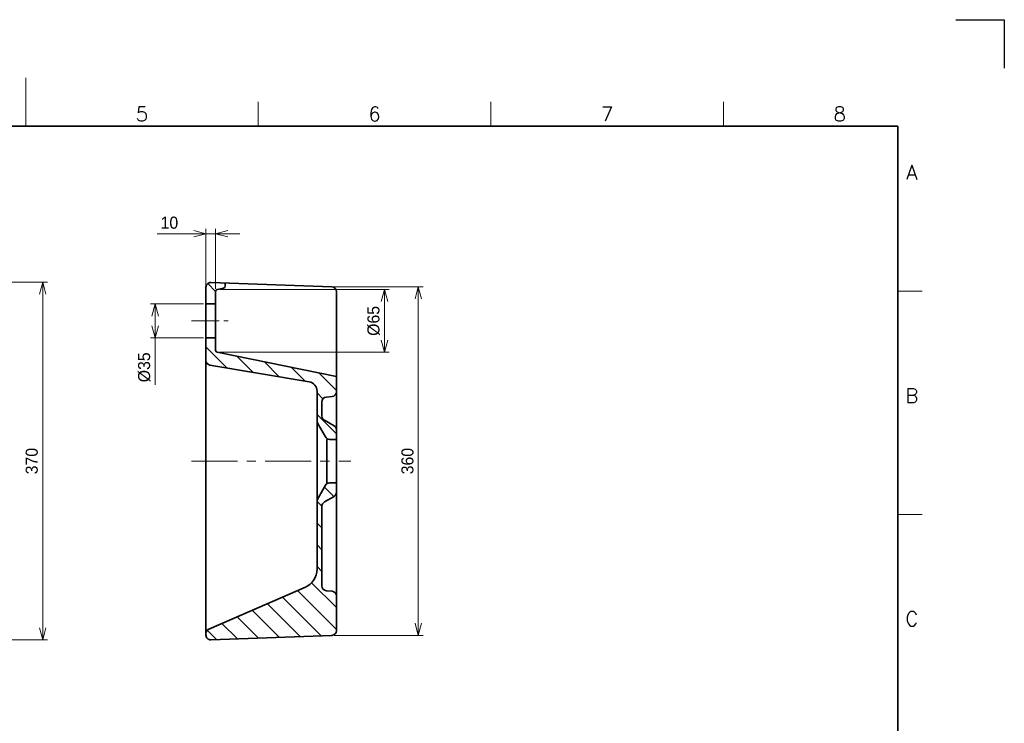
# Model space of a CAD drawing. Header units: millimetres. Extents: x 0 to 2100, y 0 to 1485.
# Tile 3 of 3: x 1081 to 2100, y 757 to 1485. Entities that reach past the tile are written whole.
import ezdxf
from ezdxf.enums import TextEntityAlignment as Align

# ---------------------------------------------------------------- set-up
doc = ezdxf.new("R2010")
doc.units = ezdxf.units.MM
doc.header["$LTSCALE"] = 0.3
doc.linetypes.add('CENTER', pattern=[50.8, 31.75, -6.35, 6.35, -6.35])
doc.linetypes.add('CENTER2', pattern=[28.575, 19.05, -3.175, 3.175, -3.175])
for name, color, linetype, lineweight in [('HATCH @ 5', 54, 'Continuous', 9), ('TEXT', 7, 'Continuous', 25), ('中心線', 4, 'CENTER', 18), ('中心線x.5', 4, 'CENTER2', 18), ('実線', 3, 'Continuous', 35), ('寸法', 2, 'Continuous', 18), ('寸法 @ 5', 2, 'Continuous', 18), ('細線', 7, 'Continuous', 18)]:
    doc.layers.add(name, color=color, linetype=linetype, lineweight=lineweight)
doc.styles.add('MS Pゴシック', font='txt')
doc.styles.add('Roman', font='romans.shx', dxfattribs={"bigfont": 'bigfont.shx'})
doc.dimstyles.new('MyDim S＝1：5', dxfattribs={"dimtxt": 2.5, "dimasz": 2.5, "dimexe": 1, "dimexo": 0.5, "dimgap": 1, "dimtad": 3, "dimdsep": 46, "dimtxsty": 'MS Pゴシック', "dimblk": 'OPEN30', "dimcen": 0, "dimclrd": 256, "dimclre": 256, "dimclrt": 256, "dimazin": 2, "dimtfac": 1, "dimtmove": 0, "dimatfit": 3, "dimldrblk": 'OPEN30', "dimfxl": 1, "dimlwd": 18, "dimlwe": 18, "dimarcsym": 0})

# ---------------------------------------------------------------- blocks, each defined once
blk = doc.blocks.new('_Open30')
at = {"color": 0, "lineweight": -2}
for p, q in [((-1, 0.268), (0, 0)), ((0, 0), (-1, -0.268)), ((0, 0), (-1, 0))]:
    blk.add_line(p, q, dxfattribs=at)
blk = doc.blocks.new('*D5')
at = {"layer": 'Defpoints', "color": 0}
for p in [(1285.7, 1206), (1285.6, 1141), (1458.7, 1141)]:
    blk.add_point(p, dxfattribs=at)
at = {"layer": '寸法', "lineweight": 18}
for p, q in [((1288.2, 1206), (1463.7, 1206)), ((1458.7, 1193.5), (1458.7, 1153.5)), ((1288.1, 1141), (1463.7, 1141))]:
    blk.add_line(p, q, dxfattribs=at)
at = {"layer": '寸法', "lineweight": 18, "xscale": 12.5, "yscale": 12.5, "zscale": 12.5}
for p, rotation in [((1458.7, 1206), 90), ((1458.7, 1141), 270)]:
    blk.add_blockref('_Open30', p, dxfattribs=dict(at, rotation=rotation))
at = {"layer": '寸法', "insert": (1447.5, 1173.5), "char_height": 12.5, "attachment_point": 5, "rotation": 90, "style": 'MS Pゴシック'}
blk.add_mtext('%%c65', dxfattribs=at)
blk = doc.blocks.new('*D6')
at = {"layer": 'Defpoints', "color": 0}
for p in [(1274, 1263.7), (1274, 1208.3), (1284, 1204)]:
    blk.add_point(p, dxfattribs=at)
at = {"layer": '寸法', "lineweight": 18}
for p, q in [((1261.5, 1263.7), (1223.4, 1263.7)), ((1274, 1210.8), (1274, 1268.7)), ((1284, 1263.7), (1274, 1263.7)), ((1284, 1206.5), (1284, 1268.7)), ((1296.5, 1263.7), (1309, 1263.7))]:
    blk.add_line(p, q, dxfattribs=at)
at = {"layer": '寸法', "lineweight": 18, "xscale": 12.5, "yscale": 12.5, "zscale": 12.5}
blk.add_blockref('_Open30', (1274, 1263.7), dxfattribs=at)
at = {"layer": '寸法', "lineweight": 18, "xscale": 12.5, "yscale": 12.5, "zscale": 12.5, "rotation": 180}
blk.add_blockref('_Open30', (1284, 1263.7), dxfattribs=at)
at = {"layer": '寸法', "insert": (1236.2, 1275), "char_height": 12.5, "attachment_point": 5, "style": 'MS Pゴシック'}
blk.add_mtext('10', dxfattribs=at)
blk = doc.blocks.new('*D7')
at = {"layer": 'Defpoints', "color": 0}
for p in [(1274, 1191), (1221.5, 1156), (1274, 1156)]:
    blk.add_point(p, dxfattribs=at)
at = {"layer": '寸法', "lineweight": 18}
for p, q in [((1271.5, 1191), (1216.5, 1191)), ((1221.5, 1178.5), (1221.5, 1168.5)), ((1271.5, 1156), (1216.5, 1156)), ((1221.5, 1156), (1221.5, 1107.5))]:
    blk.add_line(p, q, dxfattribs=at)
at = {"layer": '寸法', "lineweight": 18, "xscale": 12.5, "yscale": 12.5, "zscale": 12.5}
for p, rotation in [((1221.5, 1191), 90), ((1221.5, 1156), 270)]:
    blk.add_blockref('_Open30', p, dxfattribs=dict(at, rotation=rotation))
at = {"layer": '寸法', "insert": (1210.2, 1125.5), "char_height": 12.5, "attachment_point": 5, "rotation": 90, "style": 'MS Pゴシック'}
blk.add_mtext('%%c35', dxfattribs=at)
blk = doc.blocks.new('*D9')
at = {"layer": 'Defpoints', "color": 0}
for p in [(1404.2, 1208.7), (1404.2, 848.3), (1493.7, 848.3)]:
    blk.add_point(p, dxfattribs=at)
at = {"layer": '寸法', "lineweight": 18}
for p, q in [((1406.7, 1208.7), (1498.7, 1208.7)), ((1493.7, 1196.2), (1493.7, 860.8)), ((1406.7, 848.3), (1498.7, 848.3))]:
    blk.add_line(p, q, dxfattribs=at)
at = {"layer": '寸法', "lineweight": 18, "xscale": 12.5, "yscale": 12.5, "zscale": 12.5}
for p, rotation in [((1493.7, 1208.7), 90), ((1493.7, 848.3), 270)]:
    blk.add_blockref('_Open30', p, dxfattribs=dict(at, rotation=rotation))
at = {"layer": '寸法', "insert": (1482.5, 1028.5), "char_height": 12.5, "attachment_point": 5, "rotation": 90, "style": 'MS Pゴシック'}
blk.add_mtext('360', dxfattribs=at)
blk = doc.blocks.new('*D12')
at = {"layer": 'Defpoints', "color": 0}
for p in [(987.6, 1213.5), (987.6, 843.5), (1105.1, 843.5)]:
    blk.add_point(p, dxfattribs=at)
at = {"layer": '寸法', "lineweight": 18}
for p, q in [((990.1, 1213.5), (1110.1, 1213.5)), ((1105.1, 1201), (1105.1, 856)), ((990.1, 843.5), (1110.1, 843.5))]:
    blk.add_line(p, q, dxfattribs=at)
at = {"layer": '寸法', "lineweight": 18, "xscale": 12.5, "yscale": 12.5, "zscale": 12.5}
for p, rotation in [((1105.1, 1213.5), 90), ((1105.1, 843.5), 270)]:
    blk.add_blockref('_Open30', p, dxfattribs=dict(at, rotation=rotation))
at = {"layer": '寸法', "insert": (1093.8, 1028.5), "char_height": 12.5, "attachment_point": 5, "rotation": 90, "style": 'MS Pゴシック'}
blk.add_mtext('370', dxfattribs=at)

msp = doc.modelspace()

# ---------------------------------------------------------------- hatches: boundary and pattern name
at = {"layer": 'HATCH @ 5'}
h = msp.add_hatch(dxfattribs=at)
h.set_pattern_fill('ANSI31', color=256, angle=90)
h.set_pattern_definition([(135, (-1099.45, 7987.773), (-11.22532, -11.22532), [])])
h.paths.add_polyline_path([(1273.989, 1208.307), (1273.989, 1190.995), (1283.989, 1190.995), (1283.989, 1204.029, -0.35219492), (1285.56, 1205.983), (1292.32, 1207.468, 0.36638228), (1293.989, 1209.44), (1293.989, 1212.755), (1279.173, 1213.303, 0.42501936)])
h.paths.add_polyline_path([(1285.597, 1141, -0.35747562), (1283.989, 1142.961), (1283.989, 1155.995), (1273.989, 1155.995), (1273.989, 1132.669, 0.36638257), (1278.163, 1127.738), (1380.638, 1110.567, -0.36648876), (1388.989, 1100.704), (1388.989, 1071.151, 0.13060499), (1390.308, 1066.187), (1397.55, 1053.515, 0.26914265), (1401.891, 1050.995), (1408.989, 1050.995), (1408.989, 1060.609, 0.2679709), (1406.489, 1064.939), (1396.489, 1070.712, -0.2679709), (1393.989, 1075.042), (1393.989, 1089.783, -0.38887877), (1398.553, 1094.764), (1398.553, 1094.764), (1404.425, 1095.278, 0.38887877), (1408.989, 1100.259), (1408.989, 1115.956)])
h.paths.add_polyline_path([(1388.989, 985.84), (1388.989, 916.609, -0.29860859), (1376.963, 898.267), (1376.963, 898.267), (1276.995, 854.809, 0.2985614), (1273.989, 850.224), (1273.989, 848.684, 0.42517773), (1279.176, 843.687), (1404.176, 848.317, 0.40333374), (1408.989, 853.314), (1408.989, 888.945, 0.38900267), (1404.423, 893.926), (1398.555, 894.439, -0.38900267), (1393.989, 899.42), (1393.989, 981.948, -0.26792751), (1396.489, 986.278), (1406.489, 992.052, 0.26792751), (1408.989, 996.382), (1408.989, 1005.995), (1401.891, 1005.995, 0.26914265), (1397.55, 1003.476), (1390.305, 990.798, 0.13043541)])

# ---------------------------------------------------------------- linework, layer by layer
at = {"layer": 'Defpoints'}
for p, q in [((2050, 1485), (2100, 1485)), ((2100, 1485), (2100, 1435))]:
    msp.add_line(p, q, dxfattribs=at)
at = {"layer": '中心線', "ltscale": 5}
msp.add_line((1258.989, 1028.495), (1423.989, 1028.495), dxfattribs=at)
at = {"layer": '中心線x.5', "ltscale": 5}
msp.add_line((1258.989, 1173.495), (1298.989, 1173.495), dxfattribs=at)
at = {"layer": '実線'}
for p, q in [((1990, 1375), (125, 1375)), ((1990, 50), (1990, 1375))]:
    msp.add_line(p, q, dxfattribs=at)
at = {"layer": '実線', "ltscale": 5}
for p, q in [((1279.174, 1213.303), (1404.174, 1208.674)), ((1293.989, 1209.44), (1293.989, 1212.755)), ((1273.989, 848.684), (1273.989, 1208.307)), ((1283.989, 1142.961), (1283.989, 1204.029)), ((1285.56, 1205.983), (1292.32, 1207.468)), ((1408.989, 853.314), (1408.989, 1203.677)), ((1273.989, 1190.995), (1283.989, 1190.995)), ((1273.989, 1155.995), (1283.989, 1155.995)), ((1285.597, 1141), (1408.989, 1115.956)), ((1278.163, 1127.738), (1380.642, 1110.566)), ((1388.989, 916.609), (1388.989, 1100.704)), ((1398.553, 1094.764), (1404.425, 1095.278)), ((1393.989, 1075.042), (1393.989, 1089.783)), ((1396.489, 1070.712), (1406.489, 1064.939)), ((1390.307, 1066.19), (1397.55, 1053.515)), ((1398.989, 1005.995), (1398.989, 1050.995)), ((1401.891, 1050.995), (1408.989, 1050.995)), ((1390.307, 990.801), (1397.55, 1003.476)), ((1401.891, 1005.995), (1408.989, 1005.995)), ((1396.489, 986.278), (1406.489, 992.052)), ((1393.989, 899.42), (1393.989, 981.948)), ((1276.996, 854.809), (1376.963, 898.267)), ((1398.553, 894.439), (1404.425, 893.925)), ((1279.174, 843.687), (1404.174, 848.317))]:
    msp.add_line(p, q, dxfattribs=at)
for centre, radius, start, end in [((1278.989, 1208.307), 5, 87.878904, 179.999997), ((1285.989, 1204.029), 2, 102.391981, 179.999997), ((1291.989, 1209.44), 2, 279.51219, 0.000003), ((1403.989, 1203.677), 5, 0.000003, 87.878904), ((1285.989, 1142.961), 2, 180.000003, 258.682925), ((1278.989, 1132.669), 5, 179.999997, 260.48781), ((1378.989, 1100.704), 10, 0.000003, 80.487815), ((1403.989, 1100.259), 5, 275.000005, 0.000003), ((1398.989, 1089.783), 5, 95, 179.999997), ((1398.989, 1071.151), 10, 179.999997, 209.744878), ((1398.989, 1075.042), 5, 179.999997, 239.999996), ((1403.989, 1060.609), 5, 0.000003, 60.000001), ((1401.891, 1055.995), 5, 209.744878, 269.999995), ((1401.891, 1000.995), 5, 90, 150.255117), ((1398.989, 985.84), 10, 150.255117, 179.999997), ((1403.989, 996.382), 5, 300.000004, 0.000003), ((1398.989, 981.948), 5, 119.999999, 179.999997), ((1368.989, 916.609), 20, 293.495697, 0.000003), ((1398.989, 899.42), 5, 179.999997, 264.999995), ((1403.989, 888.945), 5, 0.000003, 85), ((1278.989, 850.224), 5, 113.495692, 179.999997), ((1278.989, 848.684), 5, 179.999997, 272.121091), ((1403.989, 853.314), 5, 272.121101, 0.000003)]:
    msp.add_arc(centre, radius, start, end, dxfattribs=at)
at = {"layer": '細線'}
for p, q in [((1087.5, 1375), (1087.5, 1425)), ((1087.5, 1375), (1087.5, 1400)), ((1328.125, 1375), (1328.125, 1400)), ((1568.75, 1375), (1568.75, 1400)), ((1809.375, 1375), (1809.375, 1400)), ((1990, 1204.167), (2015, 1204.167)), ((1990, 973.333), (2015, 973.333))]:
    msp.add_line(p, q, dxfattribs=at)

# ---------------------------------------------------------------- texts
at = {"layer": 'TEXT', "style": 'Roman'}
for s, p in [('5', (1207.812, 1380)), ('6', (1448.438, 1380)), ('7', (1689.062, 1380)), ('8', (1929.688, 1380)), ('A', (2004.354, 1319.583)), ('B', (2004.354, 1088.75)), ('C', (2004.354, 857.917))]:
    msp.add_text(s, height=15, dxfattribs=at).set_placement(p, align=Align.CENTER)

# ---------------------------------------------------------------- dimensions: what is measured, and where the dimension line sits
at = {"layer": '寸法 @ 5'}
dim = msp.add_linear_dim(base=(1273.989, 1263.73), p1=(1283.989, 1204.029), p2=(1273.989, 1208.307), angle=180, dimstyle='MyDim S＝1：5', override={"dimscale": 5, "dimtix": 0, "dimtofl": 1, "dimtmove": 0, "dimatfit": 3}, dxfattribs=at)
dim.commit()
dim.dimension.update_dxf_attribs({"geometry": '*D6', "text_midpoint": (1236.177, 1274.98)})
for base, p1, p2, override, picture, middle in [((1105.077, 843.495), (987.577, 1213.495), (987.577, 843.495), {"dimscale": 5, "dimtix": 0, "dimtofl": 1, "dimtmove": 0, "dimatfit": 3}, '*D12', (1105.077, 1028.495)), ((1493.708, 848.317), (1404.174, 1208.674), (1404.174, 848.317), {"dimscale": 5, "dimdec": 0, "dimtix": 0, "dimtofl": 1, "dimtmove": 0, "dimatfit": 3}, '*D9', (1493.708, 1028.495))]:
    dim = msp.add_linear_dim(base=base, p1=p1, p2=p2, angle=90, dimstyle='MyDim S＝1：5', override=override, dxfattribs=at)
    dim.commit()
    dim.dimension.update_dxf_attribs({"geometry": picture, "text_midpoint": middle, "dimtype": 128})
for base, p1, p2, picture, middle in [((1458.708, 1141), (1285.659, 1206.002), (1285.597, 1141), '*D5', (1447.458, 1173.501)), ((1221.489, 1155.995), (1273.989, 1190.995), (1273.989, 1155.995), '*D7', (1210.239, 1125.498))]:
    dim = msp.add_linear_dim(base=base, p1=p1, p2=p2, angle=90, text='%%c<>', dimstyle='MyDim S＝1：5', override={"dimscale": 5, "dimtix": 0, "dimtofl": 1, "dimtmove": 0, "dimatfit": 3}, dxfattribs=at)
    dim.commit()
    dim.dimension.update_dxf_attribs({"geometry": picture, "text_midpoint": middle})

doc.saveas('drawing.dxf')
